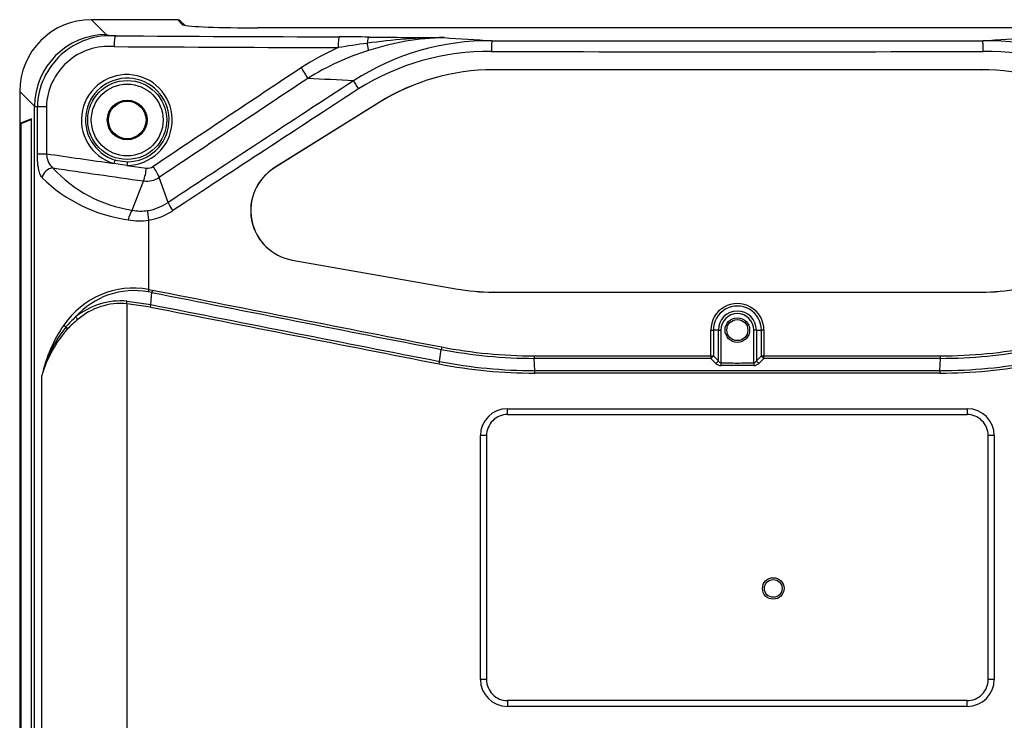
# Paper-space layout 'Layout1' of a CAD drawing. Header units: millimetres. Extents: x 44 to 263, y 63 to 187.
# Tile 2 of 11: x 44 to 85, y 92 to 121. Entities that reach past the tile are written whole.
import ezdxf
from ezdxf.lldxf.tags import DXFTag

# ---------------------------------------------------------------- set-up
doc = ezdxf.new("R2010")
doc.units = ezdxf.units.MM
for name, color, linetype in [('Default', 7, 'Continuous'), ('MS-001450', 7, 'Continuous'), ('MS-001451', 7, 'Continuous')]:
    doc.layers.add(name, color=color, linetype=linetype)
tags = doc.linetypes.add('HIDDEN2', pattern=[4.7625, 3.175, -1.5875]).pattern_tags.tags
tags[6:7] = [DXFTag(74, 4), DXFTag(75, 0), DXFTag(340, '0'), DXFTag(46, 0.0), DXFTag(50, 0.0), DXFTag(44, 0.0), DXFTag(45, 0.0)]
tags[4:5] = [DXFTag(74, 4), DXFTag(75, 0), DXFTag(340, '0'), DXFTag(46, 0.0), DXFTag(50, 0.0), DXFTag(44, 0.0), DXFTag(45, 0.0)]

# ---------------------------------------------------------------- blocks, each defined once
blk = doc.blocks.new('SE')
at = {"layer": 'MS-001450', "color": 7, "linetype": 'HIDDEN2'}
blk.add_circle((75.021, 97.428), 0.45, dxfattribs=at)
at = {"layer": 'MS-001450', "color": 7, "linetype": 'Continuous'}
blk.add_circle((75.021, 97.428), 0.369, dxfattribs=at)
at = {"layer": 'MS-001451', "color": 7, "linetype": 'Continuous'}
for p, q in [((46.525, 121.212), (47.148, 120.589)), ((49.984, 121.212), (46.525, 121.212)), ((46.525, 121.212), (46.525, 121.212)), ((49.984, 121.212), (46.525, 121.212)), ((49.984, 121.212), (49.984, 121.212)), ((50.337, 121.003), (50.134, 121.206)), ((50.426, 120.976), (50.24, 121.162)), ((93.559, 120.872), (53.484, 120.872)), ((53.484, 120.872), (53.484, 120.872)), ((93.559, 120.872), (53.484, 120.872)), ((63.324, 119.118), (63.321, 119.118)), ((83.721, 119.118), (63.321, 119.118)), ((83.718, 119.118), (83.721, 119.118)), ((44.151, 117.592), (43.528, 118.215)), ((43.528, 118.215), (43.528, 73.222)), ((43.528, 118.215), (43.528, 118.215)), ((43.528, 118.215), (43.528, 73.222)), ((58.552, 117.751), (54.167, 115.011)), ((58.556, 117.751), (54.173, 115.011)), ((58.556, 117.751), (58.552, 117.751)), ((44.151, 83.374), (44.151, 117.592)), ((44.266, 115.605), (44.266, 117.575)), ((44.266, 117.575), (44.643, 117.575)), ((44.643, 117.575), (44.643, 115.605)), ((44.016, 117.066), (43.532, 116.873)), ((43.532, 116.873), (43.532, 74.564)), ((43.532, 116.873), (43.584, 116.872)), ((43.584, 116.872), (44.003, 117.04)), ((43.584, 74.564), (43.584, 116.872)), ((44.016, 117.066), (44.003, 117.04)), ((44.003, 117.04), (44.003, 80.271)), ((44.016, 82.845), (44.016, 117.066)), ((44.266, 115.605), (44.643, 115.605)), ((47.525, 115.343), (48.03, 115.271)), ((48.012, 115.121), (47.464, 115.2)), ((48.012, 115.121), (48.824, 115.005)), ((54.173, 115.011), (54.167, 115.011)), ((48.225, 113.25), (48.707, 114.466)), ((49.73, 113.566), (49.364, 114.619)), ((48.913, 112.828), (48.913, 109.935)), ((54.921, 111.162), (54.915, 111.162)), ((54.915, 111.162), (61.758, 109.955)), ((54.921, 111.162), (61.762, 109.955)), ((48.913, 109.935), (49.067, 109.907)), ((61.762, 109.955), (61.758, 109.955)), ((49.05, 109.803), (48.9, 109.83)), ((49.014, 109.3), (49.051, 109.803)), ((63.324, 109.818), (63.321, 109.818)), ((63.321, 109.818), (83.721, 109.818)), ((83.718, 109.818), (83.721, 109.818)), ((48.002, 109.336), (48.002, 85.931)), ((48.998, 109.196), (48.002, 109.336)), ((48.005, 109.441), (49.015, 109.3)), ((72.411, 107.155), (72.411, 108.232)), ((72.411, 108.232), (72.518, 108.232)), ((72.727, 108.232), (72.518, 108.232)), ((72.518, 108.232), (72.518, 107.155)), ((72.727, 106.945), (72.727, 108.232)), ((72.727, 108.232), (72.833, 108.232)), ((72.833, 108.232), (72.833, 106.856)), ((74.209, 106.856), (74.209, 108.232)), ((74.315, 108.232), (74.209, 108.232)), ((74.315, 108.232), (74.524, 108.232)), ((74.315, 108.232), (74.315, 106.945)), ((74.524, 107.155), (74.524, 108.232)), ((74.631, 108.232), (74.524, 108.232)), ((74.631, 108.232), (74.631, 107.155)), ((61.079, 106.922), (61.147, 107.424)), ((65.031, 107.155), (72.411, 107.155)), ((65.053, 106.537), (65.033, 107.049)), ((72.412, 107.049), (65.033, 107.049)), ((72.411, 107.155), (72.518, 107.155)), ((72.621, 106.839), (72.412, 107.049)), ((72.518, 107.155), (72.727, 106.945)), ((74.315, 106.945), (74.524, 107.155)), ((74.631, 107.049), (74.422, 106.839)), ((74.524, 107.155), (74.631, 107.155)), ((74.631, 107.155), (82.012, 107.155)), ((82.01, 107.049), (74.631, 107.049)), ((81.989, 106.537), (82.01, 107.049)), ((72.833, 106.856), (72.833, 106.75)), ((74.209, 106.856), (74.21, 106.75)), ((44.456, 88.416), (44.456, 106.333)), ((65.053, 106.537), (81.989, 106.537)), ((81.988, 106.431), (65.055, 106.431)), ((63.911, 104.943), (83.132, 104.943)), ((63.922, 104.701), (63.911, 104.943)), ((83.132, 104.943), (83.12, 104.701)), ((62.785, 93.618), (62.785, 103.818)), ((63.038, 103.818), (62.785, 103.818)), ((63.038, 103.818), (63.038, 93.618)), ((84.004, 93.618), (84.004, 103.818)), ((84.258, 103.818), (84.004, 103.818)), ((84.258, 103.818), (84.258, 93.618)), ((63.038, 93.618), (62.785, 93.618)), ((84.258, 93.618), (84.004, 93.618)), ((63.922, 92.736), (63.911, 92.493)), ((83.132, 92.493), (83.12, 92.736)), ((83.132, 92.493), (63.911, 92.493))]:
    blk.add_line(p, q, dxfattribs=at)
for centre, radius in [((48.021, 117.018), 1.651), ((48.021, 117.018), 1.501), ((48.021, 117.018), 0.831), ((48.021, 117.018), 0.787), ((73.521, 108.232), 0.514), ((73.521, 108.232), 0.439)]:
    blk.add_circle(centre, radius, dxfattribs=at)
for centre, radius, start, end in [((50.132, 121.054), 0.153, 45.1263, 73.7101), ((47.323, 117.485), 3.059, 86.1004, 178.3208), ((61.835, 90.392), 30.07, 97.2422, 99.5625), ((56.133, -74.134), 194.63, 89.41109, 89.78131), ((63.165, 109.857), 10.476, 89.4726, 122.844), ((61.383, 97.084), 23.379, 90.2982, 98.2114), ((61.521, 109.523), 10.943, 91.3601, 108.1602), ((66.381, 1013.396), 892.949, 269.470791, 269.671511), ((141.145, 1332.221), 1214.389, 266.228309, 266.322882), ((10.817, 1258.253), 1140.258, 273.668622, 273.769493), ((83.895, 109.919), 10.414, 57.0658, 90.6448), ((47.252, 117.486), 2.611, 85.1135, 178.0515), ((60.96, 110.664), 10.246, 113.7146, 123.5189), ((61.078, 110.116), 10.243, 106.838, 122.5277), ((63.125, 109.661), 10.222, 89.3591, 122.147), ((83.936, 109.728), 10.155, 57.7536, 90.7678), ((1054.363, -1384.662), 1805.476, 123.597177, 123.833515), ((63.321, 110.118), 9, 90, 122), ((63.324, 110.123), 8.996, 90.0006, 122.0081), ((83.718, 110.123), 8.996, 57.9918, 89.9995), ((83.721, 110.118), 9, 58, 90), ((48.004, 117.018), 1.898, 270.2414, 253.445), ((48.023, 117.018), 1.747, 270.2248, 253.4394), ((1060.177, -1396.189), 1817.769, 123.549651, 123.78468), ((1106.636, -1487.429), 1918.394, 123.153991, 123.431029), ((1111.395, -1496.877), 1928.51, 123.119334, 123.395125), ((536.034, 3527.992), 3448.136, 261.811552, 261.875146), ((49.005, 118.705), 5.51, 222.1189, 261.8591), ((46.047, 115.328), 2.797, 342.0505, 353.3579), ((48.879, 115.402), 0.401, 262.1266, 304.7334), ((46.765, 113.447), 2.851, 24.2592, 34.7461), ((55.28, 113.23), 2.1, 122, 260), ((55.286, 113.23), 2.1, 122.0119, 259.982), ((48.896, 119.113), 6.321, 225.4891, 262.4792), ((48.838, 115.395), 0.937, 261.9721, 304.1494), ((49.068, 112.69), 1.012, 146.4046, 171.1212), ((48.601, 114.873), 1.665, 256.9721, 279.5769), ((48.511, 115.415), 2.215, 279.5389, 303.4159), ((48.48, 115.418), 2.626, 279.5013, 303.3723), ((51.767, 114.498), 2.24, 204.5838, 214.628), ((48.543, 115.235), 2.435, 258.7622, 278.7524), ((48.303, 106.441), 3.547, 80.0968, 145.6447), ((48.311, 106.616), 3.268, 79.6173, 138.5269), ((50.353, 109.654), 1.31, 168.8851, 173.4842), ((1121.582, 5526.587), 5521.84, 258.800174, 258.928106), ((63.322, 118.827), 9.008, 260.0047, 269.9953), ((63.324, 118.813), 8.995, 259.9972, 270), ((83.718, 118.813), 8.995, 270, 280.0028), ((83.721, 118.827), 9.008, 270.0047, 279.9953), ((858.489, 4194.618), 4164.241, 258.791592, 258.96121), ((47.753, 106.457), 2.995, 85.1646, 129.1374), ((47.765, 106.57), 2.776, 85.102, 130.6601), ((47.707, 109.449), 1.315, 348.8937, 353.4742), ((856.569, 4173.632), 4143.888, 258.762136, 258.93215), ((856.102, 4172.144), 4142.233, 258.76441, 258.934513), ((73.521, 108.234), 1.11, 359.902, 180.098), ((73.521, 108.234), 1.003, 359.8514, 180.1486), ((49.078, 105.267), 4.763, 132.4654, 139.494), ((49.224, 104.719), 5.132, 129.5553, 136.0875), ((73.521, 108.232), 0.794, 0, 180), ((73.521, 108.232), 0.688, 0, 180), ((50.405, 104.998), 6.097, 145.5967, 167.351), ((49.662, 105.025), 5.368, 141.5857, 165.9011), ((49.204, 104.988), 4.934, 138.1804, 164.187), ((63.02, 107.16), 1.891, 168.8503, 171.9549), ((65.03, 127.32), 20.271, 258.9581, 270.0084), ((65.044, 127.672), 20.517, 259.0987, 269.9621), ((82.013, 127.32), 20.271, 269.9916, 281.0419), ((81.998, 127.672), 20.517, 270.0379, 280.9013), ((67.844, 107.149), 2.813, 179.879, 182.0399), ((79.225, 107.149), 2.787, 357.9442, 0.1252), ((59.178, 107.191), 1.92, 348.7861, 351.9371), ((65.052, 127.211), 20.78, 258.9286, 270.0079), ((65.049, 127.207), 20.67, 258.9276, 270.0114), ((72.834, 107.051), 0.301, 224.8702, 269.7807), ((74.208, 107.051), 0.301, 270.2193, 315.1298), ((81.99, 127.211), 20.78, 269.9921, 281.0713), ((81.992, 127.221), 20.684, 269.9922, 281.0688), ((62.242, 106.437), 2.813, 359.879, 2.0399), ((84.828, 106.436), 2.84, 177.9593, 180.0996), ((63.911, 103.817), 1.127, 90.0252, 179.9132), ((83.131, 103.817), 1.127, 0.0854, 89.6959), ((63.921, 103.818), 0.883, 89.9566, 179.9982), ((73.521, 16274.564), 16169.866, 269.9659837, 270.0340135), ((83.122, 103.818), 0.883, 0.0016, 90.0957), ((63.911, 93.62), 1.127, 180.0858, 269.9758), ((63.921, 93.618), 0.883, 180.0016, 270.0957), ((83.122, 93.618), 0.883, 269.9045, 359.9982), ((83.131, 93.62), 1.127, 270.3058, 359.9129), ((73.521, -16077.129), 16169.868, 89.9659865, 90.0340135)]:
    blk.add_arc(centre, radius, start, end, dxfattribs=at)
for centre, major_axis, ratio, start_param, end_param in [((46.531, 118.21), (2.125, -2.125), 0.998289, 2.357146, 3.926039), ((49.984, 121.206), (0.15, 0), 0.043661, 0.043633, 1.570796), ((50.134, 121.056), (-0.106, -0.106), 0.998099, 3.141593, 3.927942), ((53.484, 121.009), (-3.15, 0), 0.043661, 0.043633, 0.129361), ((50.337, 120.853), (-0.106, -0.106), 0.998099, 3.32475, 3.927942), ((53.484, 121.009), (-3.15, 0), 0.043661, 0.129361, 1.570796), ((47.148, 117.592), (-2.121, -2.121), 0.998099, 3.927942, 5.496836), ((49.546, 120.594), (-2.4, 0), 0.043661, 0.043633, 0.574542), ((47.531, 120.087), (0.002, 0.45), 0.12601, 0.043984, 1.571495), ((73.521, 129.47), (-206.25, 0), 0.043661, 1.444449, 1.490003), ((56.876, 120.045), (0.002, 0.45), 0.080705, 0.043776, 1.571082), ((58.133, 120.036), (0.004, 0.45), 0.222472, 0.044756, 1.144946), ((57.925, 120.472), (0.181, -0.572), 0.071742, 0.245577, 1.097694), ((63.262, 119.882), (-0.001, -0.45), 0.04896, 3.185278, 4.712494), ((73.521, 129.47), (-209.55, 0), 0.043661, 1.521817, 1.61976), ((83.778, 119.882), (0.001, -0.45), 0.048944, 1.570692, 3.097907), ((73.521, 129.02), (-206.7, 0), 0.043566, 1.444449, 1.490003), ((73.521, 129.02), (210, 0), 0.043567, 4.663409, 4.761353), ((55.249, 119.206), (0.331, -0.5), 0.073566, 0.388571, 1.522095), ((57.72, 118.316), (-0.246, 0.377), 0.063161, 0.392846, 1.529515), ((49.546, 117.597), (-5.4, 0), 0.019405, 0.043633, 0.211003), ((47.483, 115.2), (0.043, 0.144), 0.120916, 0.008791, 1.606726), ((48.031, 115.121), (-0.001, 0.15), 0.123409, 0.008794, 1.570299), ((44.888, 114.606), (-0.369, -0.258), 0.847297, 4.10536, 5.592691), ((48.966, 112.828), (-0.074, 0.444), 0.115614, 0.416908, 1.551566), ((48.931, 109.935), (-0.026, -0.148), 0.115422, 4.732756, 5.518239), ((47.983, 109.336), (0.013, 0.149), 0.121449, 4.722592, 5.507938), ((45.866, 108.676), (-0.094, 0.117), 0.501105, 4.331507, 5.307538), ((45.491, 108.442), (-0.121, 0.088), 0.582209, 0.896529, 1.70961), ((45.423, 108.278), (-0.106, 0.106), 0.563108, 4.197504, 4.939201), ((72.412, 107.155), (0, -0.15), 0.005286, 4.712389, 5.497787), ((72.412, 107.155), (-0.106, -0.106), 0.576336, 1.045657, 2.095912), ((74.63, 107.155), (-0.106, 0.106), 0.576336, 1.045681, 2.095936), ((74.63, 107.155), (0, -0.15), 0.005286, 0.785398, 1.570796), ((72.621, 106.945), (-0.106, -0.106), 0.576526, 1.045949, 2.095628), ((74.421, 106.945), (-0.106, 0.106), 0.576526, 1.045964, 2.095644)]:
    blk.add_ellipse(centre, major_axis=major_axis, ratio=ratio, start_param=start_param, end_param=end_param, dxfattribs=at)
for points in [[(57.484, 118.658), (56.84, 118.689), (56.202, 118.721), (55.57, 118.752)], [(44.643, 115.605), (45.582, 115.47), (46.523, 115.334), (47.464, 115.2)]]:
    blk.add_open_spline(points, degree=3, dxfattribs=at)
for points, knots in [([(44.464, 114.606), (44.43, 114.65), (44.401, 114.705), (44.363, 114.804), (44.352, 114.839), (44.332, 114.916), (44.322, 114.957), (44.306, 115.044), (44.299, 115.089), (44.287, 115.184), (44.282, 115.234), (44.27, 115.389), (44.266, 115.495), (44.266, 115.605)], [0, 0, 0, 0, 0.25, 0.25, 0.375, 0.375, 0.5, 0.5, 0.625, 0.625, 0.75, 0.75, 1, 1, 1, 1]), ([(44.643, 115.605), (44.65, 115.538), (44.661, 115.474), (44.693, 115.35), (44.713, 115.294), (44.784, 115.141), (44.846, 115.063), (44.919, 115.009)], [0, 0, 0, 0, 0.25, 0.25, 0.5, 0.5, 1, 1, 1, 1]), ([(72.833, 106.856), (72.821, 106.856), (72.808, 106.86), (72.786, 106.871), (72.776, 106.879), (72.75, 106.904), (72.738, 106.924), (72.727, 106.945)], [0, 0, 0, 0, 0.25, 0.25, 0.5, 0.5, 1, 1, 1, 1]), ([(72.833, 106.856), (73.063, 106.856), (73.292, 106.855), (73.521, 106.855), (73.751, 106.855), (73.98, 106.856), (74.209, 106.856)], [0, 0, 0, 0, 0.500004, 0.500004, 0.500004, 1, 1, 1, 1]), ([(74.21, 106.75), (73.98, 106.749), (73.751, 106.749), (73.521, 106.749), (73.292, 106.749), (73.062, 106.749), (72.833, 106.75)], [0, 0, 0, 0, 0.499996, 0.499996, 0.499996, 1, 1, 1, 1]), ([(74.315, 106.945), (74.305, 106.924), (74.292, 106.904), (74.266, 106.879), (74.257, 106.871), (74.235, 106.86), (74.222, 106.856), (74.209, 106.856)], [0, 0, 0, 0, 0.5, 0.5, 0.75, 0.75, 1, 1, 1, 1])]:
    blk.add_open_spline(points, degree=3, knots=knots, dxfattribs=at)

psp = doc.layouts.get("Layout1")

# ---------------------------------------------------------------- block references
at = {"layer": 'Default'}
psp.add_blockref('SE', (0, 0), dxfattribs=at)

doc.saveas('drawing.dxf')
